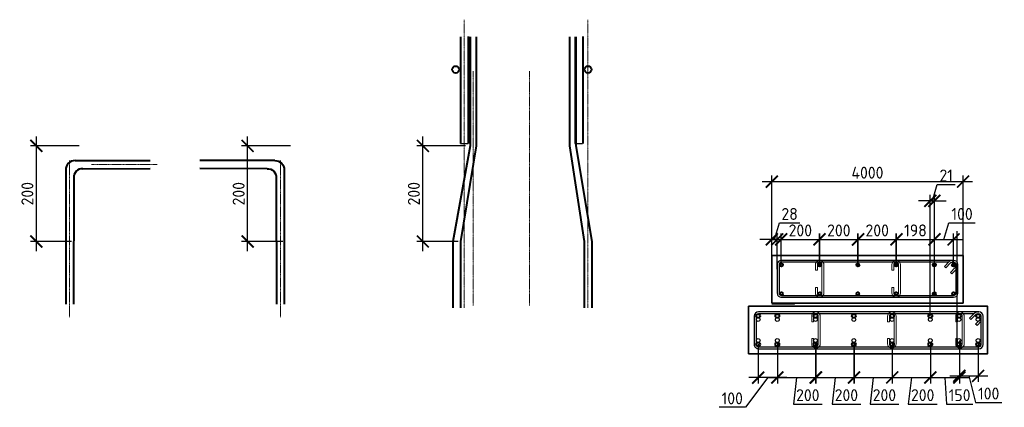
# Model space of a CAD drawing. Header units: millimetres. Extents: x 263826 to 1585445, y -423071 to 70137.
# Tile 11 of 256: x 347765 to 368364, y -233077 to -224967. Entities that reach past the tile are written whole.
import ezdxf

# ---------------------------------------------------------------- set-up
doc = ezdxf.new("R2010")
doc.units = ezdxf.units.MM
doc.linetypes.add('CENTER2', pattern=[28.575, 19.05, -3.175, 3.175, -3.175])
doc.linetypes.add('HIDDEN2', pattern=[4.7625, 3.175, -1.5875])
for name, color, linetype, lineweight in [('1 Стены', 3, 'Continuous', 30), ('Арм_шпильки', 143, 'Continuous', 18), ('Армирование', 3, 'Continuous', 40), ('РАЗМЕРЫ', 1, 'Continuous', 9)]:
    doc.layers.add(name, color=color, linetype=linetype, lineweight=lineweight)
doc.layers.add('Колонна_ бетон', color=7, linetype='Continuous', lineweight=50, true_color=0xb4b496)
doc.styles.add('GOST 2.304', font='CS_Gost2304.shx')
doc.styles.add('GOST-2.304_Type-B', font='GOST_Common.ttf')
doc.dimstyles.new('СПДС', dxfattribs={"dimscale": 100, "dimtxt": 2.5, "dimasz": 2.5, "dimexe": 1.25, "dimexo": 0, "dimtad": 1, "dimdec": 0, "dimtxsty": 'GOST-2.304_Type-B', "dimblk": 'ARCHTICK', "dimcen": 2.5, "dimdle": 2, "dimadec": 0, "dimazin": 2, "dimtfac": 0.75, "dimtdec": 0, "dimtmove": 1, "dimatfit": 3, "dimfxl": 1, "dimtolj": 1, "dimarcsym": 1})

# ---------------------------------------------------------------- blocks, each defined once
blk = doc.blocks.new('*U406')
at = {"color": 0, "linetype": 'ByBlock', "lineweight": -2}
for p, q in [((162.8, 944.4), (12.5, 944.4)), ((-10, 921.9), (-10, 12.5)), ((-10, 914.9), (-10, 921.9)), ((22, 873.5), (-3.4, 899)), ((0, 914.9), (0, 921.9)), ((0, 895.6), (0, 12.5)), ((3.7, 906), (29.1, 880.6)), ((162.8, 934.4), (12.5, 934.4)), ((53.8, 905.3), (28.3, 930.7)), ((38.8, 934.4), (60.9, 912.3)), ((60.9, 912.3), (53.8, 905.3)), ((175.3, 12.5), (175.3, 921.9)), ((185.3, 12.5), (185.3, 921.9)), ((29.1, 880.6), (22, 873.5)), ((12.5, 0), (162.8, 0)), ((12.5, -10), (162.8, -10))]:
    blk.add_line(p, q, dxfattribs=at)
for centre, radius, start, end in [((12.5, 921.9), 22.5, 90, 180), ((162.8, 921.9), 22.5, 0, 90), ((12.5, 914.9), 22.5, 180, 225), ((12.5, 921.9), 12.5, 90, 180), ((12.5, 914.9), 12.5, 180, 225), ((19.5, 921.9), 12.5, 45, 90), ((162.8, 921.9), 12.5, 0, 90), ((12.5, 12.5), 22.5, 180, 270), ((12.5, 12.5), 12.5, 180, 270), ((162.8, 12.5), 12.5, 270, 0), ((162.8, 12.5), 22.5, 270, 0)]:
    blk.add_arc(centre, radius, start, end, dxfattribs=at)
at = {"style": 'GOST 2.304', "oblique": 15, "flags": 9}
for tag, p in [('ДИАМЕТР', (-52.8, -63)), ('КЛАСС', (-53, -68.7)), ('ДЛИНА', (-52.5, -73.8)), ('ПОЗИЦИЯ', (-52.3, -58)), ('МАССА', (-52.3, -78.3))]:
    blk.add_attdef(tag, p, '', height=2.5, dxfattribs=at)
blk = doc.blocks.new('*U407')
for p, q in [((-8, 0), (-7.4, 4.7)), ((-7.4, 4.7), (-5.6, 9)), ((-5.6, 9), (-2.7, 12.7)), ((-2.7, 12.7), (1, 15.6)), ((1, 15.6), (5.3, 17.4)), ((5.3, 17.4), (10, 18)), ((34, 18), (10, 18)), ((10, 10), (34, 10)), ((34, 10), (34, 18)), ((108.4, 18), (132.4, 18)), ((108.4, 10), (108.4, 18)), ((132.4, 10), (108.4, 10)), ((137, 17.4), (132.4, 18)), ((141.4, 15.6), (137, 17.4)), ((145.1, 12.7), (141.4, 15.6)), ((148, 9), (145.1, 12.7)), ((149.8, 4.7), (148, 9)), ((150.4, 0), (149.8, 4.7)), ((149.8, -4.7), (150.4, 0)), ((-7.4, -4.7), (-8, 0)), ((-5.6, -9), (-7.4, -4.7)), ((-2.7, -12.7), (-5.6, -9)), ((1, -15.6), (-2.7, -12.7)), ((5.3, -17.4), (1, -15.6)), ((10, -18), (5.3, -17.4)), ((10, -18), (132.4, -18)), ((132.4, -18), (137, -17.4)), ((137, -17.4), (141.4, -15.6)), ((141.4, -15.6), (145.1, -12.7)), ((145.1, -12.7), (148, -9)), ((148, -9), (149.8, -4.7))]:
    blk.add_line(p, q)
at = {"color": 0, "linetype": 'ByBlock', "lineweight": -2}
for p, q in [((0, 0), (0.3, 2.6)), ((0.3, 2.6), (1.3, 5)), ((1.3, 5), (2.9, 7.1)), ((2.9, 7.1), (5, 8.7)), ((5, 8.7), (7.4, 9.7)), ((7.4, 9.7), (10, 10)), ((135, 9.7), (132.4, 10)), ((137.4, 8.7), (135, 9.7)), ((139.5, 7.1), (137.4, 8.7)), ((141.1, 5), (139.5, 7.1)), ((142.1, 2.6), (141.1, 5)), ((142.4, 0), (142.1, 2.6)), ((142.1, -2.6), (142.4, 0)), ((0.3, -2.6), (0, 0)), ((1.3, -5), (0.3, -2.6)), ((2.9, -7.1), (1.3, -5)), ((5, -8.7), (2.9, -7.1)), ((7.4, -9.7), (5, -8.7)), ((10, -10), (7.4, -9.7)), ((10, -10), (132.4, -10)), ((132.4, -10), (135, -9.7)), ((135, -9.7), (137.4, -8.7)), ((137.4, -8.7), (139.5, -7.1)), ((139.5, -7.1), (141.1, -5)), ((141.1, -5), (142.1, -2.6))]:
    blk.add_line(p, q, dxfattribs=at)
at = {"style": 'GOST 2.304', "oblique": 15, "flags": 9}
for tag, p in [('ДИАМЕТР', (117.8, -62.2)), ('ДЛИНА', (118.1, -72.5)), ('ПОЗИЦИЯ', (118, -56.6)), ('КЛАСС', (118, -67.8)), ('МАССА', (118.7, -78.2))]:
    blk.add_attdef(tag, p, '', height=2.5, dxfattribs=at)
blk = doc.blocks.new('*U2453')
at = {"color": 0, "linetype": 'ByBlock', "lineweight": -2}
for p, q in [((161.5, 1198.9), (12.5, 1198.9)), ((-10, 1176.4), (-10, 12.5)), ((-10, 1169.4), (-10, 1176.4)), ((22, 1128), (-3.4, 1153.5)), ((0, 1169.4), (0, 1176.4)), ((0, 1150.1), (0, 12.5)), ((3.7, 1160.6), (29.1, 1135.1)), ((161.5, 1188.9), (12.5, 1188.9)), ((53.8, 1159.8), (28.3, 1185.2)), ((38.8, 1188.9), (60.9, 1166.9)), ((60.9, 1166.9), (53.8, 1159.8)), ((174, 12.5), (174, 1176.4)), ((184, 12.5), (184, 1176.4)), ((29.1, 1135.1), (22, 1128)), ((12.5, 0), (161.5, 0)), ((12.5, -10), (161.5, -10))]:
    blk.add_line(p, q, dxfattribs=at)
for centre, radius, start, end in [((12.5, 1176.4), 22.5, 90, 180), ((161.5, 1176.4), 22.5, 0, 90), ((12.5, 1169.4), 22.5, 180, 225), ((12.5, 1176.4), 12.5, 90, 180), ((12.5, 1169.4), 12.5, 180, 225), ((19.5, 1176.4), 12.5, 45, 90), ((161.5, 1176.4), 12.5, 0, 90), ((12.5, 12.5), 22.5, 180, 270), ((12.5, 12.5), 12.5, 180, 270), ((161.5, 12.5), 12.5, 270, 0), ((161.5, 12.5), 22.5, 270, 0)]:
    blk.add_arc(centre, radius, start, end, dxfattribs=at)
at = {"style": 'GOST 2.304', "oblique": 15, "flags": 9}
for tag, p in [('ДИАМЕТР', (-52.8, -63)), ('КЛАСС', (-53, -68.7)), ('ДЛИНА', (-52.5, -73.8)), ('ПОЗИЦИЯ', (-52.3, -58)), ('МАССА', (-52.3, -78.3))]:
    blk.add_attdef(tag, p, '', height=2.5, dxfattribs=at)
blk = doc.blocks.new('*U2452')
for p, q in [((-8, 0), (-7.4, 4.7)), ((-7.4, 4.7), (-5.6, 9)), ((-5.6, 9), (-2.7, 12.7)), ((-2.7, 12.7), (1, 15.6)), ((1, 15.6), (5.3, 17.4)), ((5.3, 17.4), (10, 18)), ((34, 18), (10, 18)), ((10, 10), (34, 10)), ((34, 10), (34, 18)), ((105.3, 18), (129.3, 18)), ((105.3, 10), (105.3, 18)), ((129.3, 10), (105.3, 10)), ((134, 17.4), (129.3, 18)), ((138.3, 15.6), (134, 17.4)), ((142.1, 12.7), (138.3, 15.6)), ((144.9, 9), (142.1, 12.7)), ((146.7, 4.7), (144.9, 9)), ((147.3, 0), (146.7, 4.7)), ((146.7, -4.7), (147.3, 0)), ((-7.4, -4.7), (-8, 0)), ((-5.6, -9), (-7.4, -4.7)), ((-2.7, -12.7), (-5.6, -9)), ((1, -15.6), (-2.7, -12.7)), ((5.3, -17.4), (1, -15.6)), ((10, -18), (5.3, -17.4)), ((10, -18), (129.3, -18)), ((129.3, -18), (134, -17.4)), ((134, -17.4), (138.3, -15.6)), ((138.3, -15.6), (142.1, -12.7)), ((142.1, -12.7), (144.9, -9)), ((144.9, -9), (146.7, -4.7))]:
    blk.add_line(p, q)
at = {"color": 0, "linetype": 'ByBlock', "lineweight": -2}
for p, q in [((0, 0), (0.3, 2.6)), ((0.3, 2.6), (1.3, 5)), ((1.3, 5), (2.9, 7.1)), ((2.9, 7.1), (5, 8.7)), ((5, 8.7), (7.4, 9.7)), ((7.4, 9.7), (10, 10)), ((131.9, 9.7), (129.3, 10)), ((134.3, 8.7), (131.9, 9.7)), ((136.4, 7.1), (134.3, 8.7)), ((138, 5), (136.4, 7.1)), ((139, 2.6), (138, 5)), ((139.3, 0), (139, 2.6)), ((139, -2.6), (139.3, 0)), ((0.3, -2.6), (0, 0)), ((1.3, -5), (0.3, -2.6)), ((2.9, -7.1), (1.3, -5)), ((5, -8.7), (2.9, -7.1)), ((7.4, -9.7), (5, -8.7)), ((10, -10), (7.4, -9.7)), ((10, -10), (129.3, -10)), ((129.3, -10), (131.9, -9.7)), ((131.9, -9.7), (134.3, -8.7)), ((134.3, -8.7), (136.4, -7.1)), ((136.4, -7.1), (138, -5)), ((138, -5), (139, -2.6))]:
    blk.add_line(p, q, dxfattribs=at)
at = {"style": 'GOST 2.304', "oblique": 15, "flags": 9}
for tag, p in [('ДИАМЕТР', (117.8, -62.2)), ('ДЛИНА', (118.1, -72.5)), ('ПОЗИЦИЯ', (118, -56.6)), ('КЛАСС', (118, -67.8)), ('МАССА', (118.7, -78.2))]:
    blk.add_attdef(tag, p, '', height=2.5, dxfattribs=at)
blk = doc.blocks.new('*U2450')
for p, q in [((-8, 0), (-7.4, 4.7)), ((-7.4, 4.7), (-5.6, 9)), ((-5.6, 9), (-2.7, 12.7)), ((-2.7, 12.7), (1, 15.6)), ((1, 15.6), (5.3, 17.4)), ((5.3, 17.4), (10, 18)), ((34, 18), (10, 18)), ((10, 10), (34, 10)), ((34, 10), (34, 18)), ((105.3, 18), (129.3, 18)), ((105.3, 10), (105.3, 18)), ((129.3, 10), (105.3, 10)), ((134, 17.4), (129.3, 18)), ((138.3, 15.6), (134, 17.4)), ((142.1, 12.7), (138.3, 15.6)), ((144.9, 9), (142.1, 12.7)), ((146.7, 4.7), (144.9, 9)), ((147.3, 0), (146.7, 4.7)), ((146.7, -4.7), (147.3, 0)), ((-7.4, -4.7), (-8, 0)), ((-5.6, -9), (-7.4, -4.7)), ((-2.7, -12.7), (-5.6, -9)), ((1, -15.6), (-2.7, -12.7)), ((5.3, -17.4), (1, -15.6)), ((10, -18), (5.3, -17.4)), ((10, -18), (129.3, -18)), ((129.3, -18), (134, -17.4)), ((134, -17.4), (138.3, -15.6)), ((138.3, -15.6), (142.1, -12.7)), ((142.1, -12.7), (144.9, -9)), ((144.9, -9), (146.7, -4.7))]:
    blk.add_line(p, q)
at = {"color": 0, "linetype": 'ByBlock', "lineweight": -2}
for p, q in [((0, 0), (0.3, 2.6)), ((0.3, 2.6), (1.3, 5)), ((1.3, 5), (2.9, 7.1)), ((2.9, 7.1), (5, 8.7)), ((5, 8.7), (7.4, 9.7)), ((7.4, 9.7), (10, 10)), ((131.9, 9.7), (129.3, 10)), ((134.3, 8.7), (131.9, 9.7)), ((136.4, 7.1), (134.3, 8.7)), ((138, 5), (136.4, 7.1)), ((139, 2.6), (138, 5)), ((139.3, 0), (139, 2.6)), ((139, -2.6), (139.3, 0)), ((0.3, -2.6), (0, 0)), ((1.3, -5), (0.3, -2.6)), ((2.9, -7.1), (1.3, -5)), ((5, -8.7), (2.9, -7.1)), ((7.4, -9.7), (5, -8.7)), ((10, -10), (7.4, -9.7)), ((10, -10), (129.3, -10)), ((129.3, -10), (131.9, -9.7)), ((131.9, -9.7), (134.3, -8.7)), ((134.3, -8.7), (136.4, -7.1)), ((136.4, -7.1), (138, -5)), ((138, -5), (139, -2.6))]:
    blk.add_line(p, q, dxfattribs=at)
at = {"style": 'GOST 2.304', "oblique": 15, "flags": 9}
for tag, p in [('ДИАМЕТР', (117.8, -62.2)), ('ДЛИНА', (118.1, -72.5)), ('ПОЗИЦИЯ', (118, -56.6)), ('КЛАСС', (118, -67.8)), ('МАССА', (118.7, -78.2))]:
    blk.add_attdef(tag, p, '', height=2.5, dxfattribs=at)
blk = doc.blocks.new('*U2451')
for p, q in [((-8, 0), (-7.4, 4.7)), ((-7.4, 4.7), (-5.6, 9)), ((-5.6, 9), (-2.7, 12.7)), ((-2.7, 12.7), (1, 15.6)), ((1, 15.6), (5.3, 17.4)), ((5.3, 17.4), (10, 18)), ((34, 18), (10, 18)), ((10, 10), (34, 10)), ((34, 10), (34, 18)), ((105.3, 18), (129.3, 18)), ((105.3, 10), (105.3, 18)), ((129.3, 10), (105.3, 10)), ((134, 17.4), (129.3, 18)), ((138.3, 15.6), (134, 17.4)), ((142.1, 12.7), (138.3, 15.6)), ((144.9, 9), (142.1, 12.7)), ((146.7, 4.7), (144.9, 9)), ((147.3, 0), (146.7, 4.7)), ((146.7, -4.7), (147.3, 0)), ((-7.4, -4.7), (-8, 0)), ((-5.6, -9), (-7.4, -4.7)), ((-2.7, -12.7), (-5.6, -9)), ((1, -15.6), (-2.7, -12.7)), ((5.3, -17.4), (1, -15.6)), ((10, -18), (5.3, -17.4)), ((10, -18), (129.3, -18)), ((129.3, -18), (134, -17.4)), ((134, -17.4), (138.3, -15.6)), ((138.3, -15.6), (142.1, -12.7)), ((142.1, -12.7), (144.9, -9)), ((144.9, -9), (146.7, -4.7))]:
    blk.add_line(p, q)
at = {"color": 0, "linetype": 'ByBlock', "lineweight": -2}
for p, q in [((0, 0), (0.3, 2.6)), ((0.3, 2.6), (1.3, 5)), ((1.3, 5), (2.9, 7.1)), ((2.9, 7.1), (5, 8.7)), ((5, 8.7), (7.4, 9.7)), ((7.4, 9.7), (10, 10)), ((131.9, 9.7), (129.3, 10)), ((134.3, 8.7), (131.9, 9.7)), ((136.4, 7.1), (134.3, 8.7)), ((138, 5), (136.4, 7.1)), ((139, 2.6), (138, 5)), ((139.3, 0), (139, 2.6)), ((139, -2.6), (139.3, 0)), ((0.3, -2.6), (0, 0)), ((1.3, -5), (0.3, -2.6)), ((2.9, -7.1), (1.3, -5)), ((5, -8.7), (2.9, -7.1)), ((7.4, -9.7), (5, -8.7)), ((10, -10), (7.4, -9.7)), ((10, -10), (129.3, -10)), ((129.3, -10), (131.9, -9.7)), ((131.9, -9.7), (134.3, -8.7)), ((134.3, -8.7), (136.4, -7.1)), ((136.4, -7.1), (138, -5)), ((138, -5), (139, -2.6))]:
    blk.add_line(p, q, dxfattribs=at)
at = {"style": 'GOST 2.304', "oblique": 15, "flags": 9}
for tag, p in [('ДИАМЕТР', (117.8, -62.2)), ('ДЛИНА', (118.1, -72.5)), ('ПОЗИЦИЯ', (118, -56.6)), ('КЛАСС', (118, -67.8)), ('МАССА', (118.7, -78.2))]:
    blk.add_attdef(tag, p, '', height=2.5, dxfattribs=at)
blk = doc.blocks.new('_ArchTick')
at = {"color": 0, "linetype": 'ByBlock', "const_width": 0.15}
blk.add_lwpolyline([(-0.5, -0.5), (0.5, 0.5)], dxfattribs=at)
blk = doc.blocks.new('*D3420')
at = {"color": 0, "lineweight": -2, "transparency": 16777216}
for p, q in [((363697, -230104), (363697, -229438)), ((364497, -230104), (364497, -229438)), ((363497, -229563), (364697, -229563))]:
    blk.add_line(p, q, dxfattribs=at)
at = {"layer": 'DEFPOINTS', "color": 0, "lineweight": 0, "transparency": 16777216}
for p in [(364497, -229563), (363697, -230104), (364497, -230104)]:
    blk.add_point(p, dxfattribs=at)
at = {"color": 0, "lineweight": -2, "transparency": 16777216, "xscale": 250, "yscale": 250, "zscale": 250, "rotation": 180}
blk.add_blockref('_ArchTick', (363697, -229563), dxfattribs=at)
at = {"color": 0, "lineweight": -2, "transparency": 16777216, "xscale": 250, "yscale": 250, "zscale": 250}
blk.add_blockref('_ArchTick', (364497, -229563), dxfattribs=at)
at = {"color": 0, "transparency": 16777216, "insert": (364097, -229376), "char_height": 250, "attachment_point": 5, "style": 'GOST-2.304_Type-B'}
blk.add_mtext('\\A1;200', dxfattribs=at)
blk = doc.blocks.new('*D3421')
at = {"color": 0, "lineweight": -2, "transparency": 16777216}
for p, q in [((363501, -229901), (363501, -228230)), ((367501, -229901), (367501, -228230)), ((363301, -228355), (367701, -228355))]:
    blk.add_line(p, q, dxfattribs=at)
at = {"layer": 'DEFPOINTS', "color": 0, "transparency": 16777216}
for p in [(367501, -228355), (363501, -229901), (367501, -229901)]:
    blk.add_point(p, dxfattribs=at)
at = {"color": 0, "lineweight": -2, "transparency": 16777216, "xscale": 250, "yscale": 250, "zscale": 250, "rotation": 180}
blk.add_blockref('_ArchTick', (363501, -228355), dxfattribs=at)
at = {"color": 0, "lineweight": -2, "transparency": 16777216, "xscale": 250, "yscale": 250, "zscale": 250}
blk.add_blockref('_ArchTick', (367501, -228355), dxfattribs=at)
at = {"color": 0, "transparency": 16777216, "insert": (365501, -228168), "char_height": 250, "attachment_point": 5, "style": 'GOST-2.304_Type-B'}
blk.add_mtext('\\A1;4000', dxfattribs=at)
blk = doc.blocks.new('*D3436')
at = {"color": 0, "lineweight": -2, "transparency": 16777216}
for p, q in [((366859, -228758), (366962, -228415)), ((366962, -228415), (367337, -228415)), ((366816, -229901), (366816, -228633)), ((366901, -229901), (366901, -228633)), ((366816, -228758), (366566, -228758)), ((366816, -228758), (366901, -228758)), ((366816, -228758), (366901, -228758)), ((366901, -228758), (367151, -228758))]:
    blk.add_line(p, q, dxfattribs=at)
at = {"layer": 'DEFPOINTS', "color": 0, "lineweight": 0, "transparency": 16777216}
for p in [(366901, -228758), (366816, -229901), (366901, -229901)]:
    blk.add_point(p, dxfattribs=at)
at = {"color": 0, "lineweight": -2, "transparency": 16777216, "xscale": 250, "yscale": 250, "zscale": 250}
blk.add_blockref('_ArchTick', (366816, -228758), dxfattribs=at)
at = {"color": 0, "lineweight": -2, "transparency": 16777216, "xscale": 250, "yscale": 250, "zscale": 250, "rotation": 180}
blk.add_blockref('_ArchTick', (366901, -228758), dxfattribs=at)
at = {"color": 0, "transparency": 16777216, "insert": (367149, -228227), "char_height": 250, "attachment_point": 5, "style": 'GOST-2.304_Type-B'}
blk.add_mtext('\\A1;21', dxfattribs=at)
blk = doc.blocks.new('*D3438')
at = {"layer": 'DEFPOINTS', "color": 0, "lineweight": 0, "transparency": 16777216}
for p in [(356200, -227608), (357095, -227608, -3100), (356936, -229608, -3100)]:
    blk.add_point(p, dxfattribs=at)
at = {"layer": 'РАЗМЕРЫ', "color": 0, "lineweight": -2, "transparency": 16777216}
for p, q in [((357095, -227608), (356075, -227608)), ((356200, -229808), (356200, -227408)), ((356936, -229608), (356075, -229608))]:
    blk.add_line(p, q, dxfattribs=at)
at = {"layer": 'РАЗМЕРЫ', "color": 0, "lineweight": -2, "transparency": 16777216, "xscale": 250, "yscale": 250, "zscale": 250}
for p, rotation in [((356200, -227608), 90), ((356200, -229608), 270)]:
    blk.add_blockref('_ArchTick', p, dxfattribs=dict(at, rotation=rotation))
at = {"layer": 'РАЗМЕРЫ', "color": 0, "lineweight": 0, "transparency": 16777216, "insert": (356012, -228608), "char_height": 250, "attachment_point": 5, "rotation": 90, "style": 'GOST-2.304_Type-B'}
blk.add_mtext('\\A1;200', dxfattribs=at)
blk = doc.blocks.new('*D3439')
at = {"layer": 'DEFPOINTS', "color": 0, "lineweight": 0, "transparency": 16777216}
for p in [(352534, -227608), (353429, -227608, -3100), (353270, -229608, -3100)]:
    blk.add_point(p, dxfattribs=at)
at = {"layer": 'РАЗМЕРЫ', "color": 0, "lineweight": -2, "transparency": 16777216}
for p, q in [((353429, -227608), (352409, -227608)), ((352534, -229808), (352534, -227408)), ((353270, -229608), (352409, -229608))]:
    blk.add_line(p, q, dxfattribs=at)
at = {"layer": 'РАЗМЕРЫ', "color": 0, "lineweight": -2, "transparency": 16777216, "xscale": 250, "yscale": 250, "zscale": 250}
for p, rotation in [((352534, -227608), 90), ((352534, -229608), 270)]:
    blk.add_blockref('_ArchTick', p, dxfattribs=dict(at, rotation=rotation))
at = {"layer": 'РАЗМЕРЫ', "color": 0, "lineweight": 0, "transparency": 16777216, "insert": (352346, -228608), "char_height": 250, "attachment_point": 5, "rotation": 90, "style": 'GOST-2.304_Type-B'}
blk.add_mtext('\\A1;200', dxfattribs=at)
blk = doc.blocks.new('*D3442')
at = {"color": 0, "lineweight": -2, "transparency": 16777216}
for p, q in [((363616, -231714), (363616, -232578)), ((364416, -231714), (364416, -232578)), ((363416, -232453), (364616, -232453)), ((364016, -232453), (363953, -233010)), ((363953, -233010), (364553, -233010))]:
    blk.add_line(p, q, dxfattribs=at)
at = {"layer": 'DEFPOINTS', "color": 0, "lineweight": 0, "transparency": 16777216}
for p in [(363616, -231714), (364416, -231714), (364416, -232453)]:
    blk.add_point(p, dxfattribs=at)
at = {"color": 0, "lineweight": -2, "transparency": 16777216, "xscale": 250, "yscale": 250, "zscale": 250, "rotation": 180}
blk.add_blockref('_ArchTick', (363616, -232453), dxfattribs=at)
at = {"color": 0, "lineweight": -2, "transparency": 16777216, "xscale": 250, "yscale": 250, "zscale": 250}
blk.add_blockref('_ArchTick', (364416, -232453), dxfattribs=at)
at = {"color": 0, "transparency": 16777216, "insert": (364253, -232823), "char_height": 250, "attachment_point": 5, "style": 'GOST-2.304_Type-B'}
blk.add_mtext('\\A1;200', dxfattribs=at)
blk = doc.blocks.new('*D3443')
at = {"color": 0, "lineweight": -2, "transparency": 16777216}
for p, q in [((364423, -231714), (364423, -232578)), ((365223, -231714), (365223, -232578)), ((364223, -232453), (365423, -232453)), ((364823, -232453), (364760, -233010)), ((364760, -233010), (365360, -233010))]:
    blk.add_line(p, q, dxfattribs=at)
at = {"layer": 'DEFPOINTS', "color": 0, "lineweight": 0, "transparency": 16777216}
for p in [(364423, -231714), (365223, -231714), (365223, -232453)]:
    blk.add_point(p, dxfattribs=at)
at = {"color": 0, "lineweight": -2, "transparency": 16777216, "xscale": 250, "yscale": 250, "zscale": 250, "rotation": 180}
blk.add_blockref('_ArchTick', (364423, -232453), dxfattribs=at)
at = {"color": 0, "lineweight": -2, "transparency": 16777216, "xscale": 250, "yscale": 250, "zscale": 250}
blk.add_blockref('_ArchTick', (365223, -232453), dxfattribs=at)
at = {"color": 0, "transparency": 16777216, "insert": (365060, -232823), "char_height": 250, "attachment_point": 5, "style": 'GOST-2.304_Type-B'}
blk.add_mtext('\\A1;200', dxfattribs=at)
blk = doc.blocks.new('*D3444')
at = {"color": 0, "lineweight": -2, "transparency": 16777216}
for p, q in [((365218, -231714), (365218, -232578)), ((366018, -231714), (366018, -232578)), ((365018, -232453), (366218, -232453)), ((365618, -232453), (365555, -233010)), ((365555, -233010), (366155, -233010))]:
    blk.add_line(p, q, dxfattribs=at)
at = {"layer": 'DEFPOINTS', "color": 0, "lineweight": 0, "transparency": 16777216}
for p in [(365218, -231714), (366018, -231714), (366018, -232453)]:
    blk.add_point(p, dxfattribs=at)
at = {"color": 0, "lineweight": -2, "transparency": 16777216, "xscale": 250, "yscale": 250, "zscale": 250, "rotation": 180}
blk.add_blockref('_ArchTick', (365218, -232453), dxfattribs=at)
at = {"color": 0, "lineweight": -2, "transparency": 16777216, "xscale": 250, "yscale": 250, "zscale": 250}
blk.add_blockref('_ArchTick', (366018, -232453), dxfattribs=at)
at = {"color": 0, "transparency": 16777216, "insert": (365855, -232823), "char_height": 250, "attachment_point": 5, "style": 'GOST-2.304_Type-B'}
blk.add_mtext('\\A1;200', dxfattribs=at)
blk = doc.blocks.new('*D3445')
at = {"color": 0, "lineweight": -2, "transparency": 16777216}
for p, q in [((366019, -231714), (366019, -232578)), ((366819, -231714), (366819, -232578)), ((365819, -232453), (367019, -232453)), ((366419, -232453), (366356, -233010)), ((366356, -233010), (366956, -233010))]:
    blk.add_line(p, q, dxfattribs=at)
at = {"layer": 'DEFPOINTS', "color": 0, "lineweight": 0, "transparency": 16777216}
for p in [(366019, -231714), (366819, -231714), (366819, -232453)]:
    blk.add_point(p, dxfattribs=at)
at = {"color": 0, "lineweight": -2, "transparency": 16777216, "xscale": 250, "yscale": 250, "zscale": 250, "rotation": 180}
blk.add_blockref('_ArchTick', (366019, -232453), dxfattribs=at)
at = {"color": 0, "lineweight": -2, "transparency": 16777216, "xscale": 250, "yscale": 250, "zscale": 250}
blk.add_blockref('_ArchTick', (366819, -232453), dxfattribs=at)
at = {"color": 0, "transparency": 16777216, "insert": (366656, -232823), "char_height": 250, "attachment_point": 5, "style": 'GOST-2.304_Type-B'}
blk.add_mtext('\\A1;200', dxfattribs=at)
blk = doc.blocks.new('*D3446')
at = {"color": 0, "lineweight": -2, "transparency": 16777216}
for p, q in [((366817, -231714), (366817, -232578)), ((367424, -231720), (367424, -232578)), ((366617, -232453), (367624, -232453)), ((367120, -232453), (367154, -233010)), ((367154, -233010), (367704, -233010))]:
    blk.add_line(p, q, dxfattribs=at)
at = {"layer": 'DEFPOINTS', "color": 0, "lineweight": 0, "transparency": 16777216}
for p in [(366817, -231714), (367424, -231720, 2880), (367424, -232453)]:
    blk.add_point(p, dxfattribs=at)
at = {"color": 0, "lineweight": -2, "transparency": 16777216, "xscale": 250, "yscale": 250, "zscale": 250, "rotation": 180}
blk.add_blockref('_ArchTick', (366817, -232453), dxfattribs=at)
at = {"color": 0, "lineweight": -2, "transparency": 16777216, "xscale": 250, "yscale": 250, "zscale": 250}
blk.add_blockref('_ArchTick', (367424, -232453), dxfattribs=at)
at = {"color": 0, "transparency": 16777216, "insert": (367429, -232823), "char_height": 250, "attachment_point": 5, "style": 'GOST-2.304_Type-B'}
blk.add_mtext('\\A1;150', dxfattribs=at)
blk = doc.blocks.new('*D3447')
at = {"color": 0, "lineweight": -2, "transparency": 16777216}
for p, q in [((367424, -231681), (367424, -232544)), ((367816, -231719), (367816, -232544)), ((367224, -232419), (368016, -232419)), ((367620, -232419), (367762, -232977)), ((367762, -232977), (368312, -232977))]:
    blk.add_line(p, q, dxfattribs=at)
at = {"layer": 'DEFPOINTS', "color": 0, "lineweight": 0, "transparency": 16777216}
for p in [(367424, -231681), (367816, -231719), (367816, -232419)]:
    blk.add_point(p, dxfattribs=at)
at = {"color": 0, "lineweight": -2, "transparency": 16777216, "xscale": 250, "yscale": 250, "zscale": 250, "rotation": 180}
blk.add_blockref('_ArchTick', (367424, -232419), dxfattribs=at)
at = {"color": 0, "lineweight": -2, "transparency": 16777216, "xscale": 250, "yscale": 250, "zscale": 250}
blk.add_blockref('_ArchTick', (367816, -232419), dxfattribs=at)
at = {"color": 0, "transparency": 16777216, "insert": (368037, -232789), "char_height": 250, "attachment_point": 5, "style": 'GOST-2.304_Type-B'}
blk.add_mtext('\\A1;100', dxfattribs=at)
blk = doc.blocks.new('*D3452')
at = {"color": 0, "lineweight": -2, "transparency": 16777216}
for p, q in [((364502, -230104), (364502, -229438)), ((365302, -230104), (365302, -229438)), ((364302, -229563), (365502, -229563))]:
    blk.add_line(p, q, dxfattribs=at)
at = {"layer": 'DEFPOINTS', "color": 0, "lineweight": 0, "transparency": 16777216}
for p in [(365302, -229563), (364502, -230104), (365302, -230104)]:
    blk.add_point(p, dxfattribs=at)
at = {"color": 0, "lineweight": -2, "transparency": 16777216, "xscale": 250, "yscale": 250, "zscale": 250, "rotation": 180}
blk.add_blockref('_ArchTick', (364502, -229563), dxfattribs=at)
at = {"color": 0, "lineweight": -2, "transparency": 16777216, "xscale": 250, "yscale": 250, "zscale": 250}
blk.add_blockref('_ArchTick', (365302, -229563), dxfattribs=at)
at = {"color": 0, "transparency": 16777216, "insert": (364902, -229376), "char_height": 250, "attachment_point": 5, "style": 'GOST-2.304_Type-B'}
blk.add_mtext('\\A1;200', dxfattribs=at)
blk = doc.blocks.new('*D3453')
at = {"color": 0, "lineweight": -2, "transparency": 16777216}
for p, q in [((365305, -230104), (365305, -229438)), ((366105, -230104), (366105, -229438)), ((365105, -229563), (366305, -229563))]:
    blk.add_line(p, q, dxfattribs=at)
at = {"layer": 'DEFPOINTS', "color": 0, "lineweight": 0, "transparency": 16777216}
for p in [(366105, -229563), (365305, -230104), (366105, -230104)]:
    blk.add_point(p, dxfattribs=at)
at = {"color": 0, "lineweight": -2, "transparency": 16777216, "xscale": 250, "yscale": 250, "zscale": 250, "rotation": 180}
blk.add_blockref('_ArchTick', (365305, -229563), dxfattribs=at)
at = {"color": 0, "lineweight": -2, "transparency": 16777216, "xscale": 250, "yscale": 250, "zscale": 250}
blk.add_blockref('_ArchTick', (366105, -229563), dxfattribs=at)
at = {"color": 0, "transparency": 16777216, "insert": (365705, -229376), "char_height": 250, "attachment_point": 5, "style": 'GOST-2.304_Type-B'}
blk.add_mtext('\\A1;200', dxfattribs=at)
blk = doc.blocks.new('*D3454')
at = {"color": 0, "lineweight": -2, "transparency": 16777216}
for p, q in [((366109, -230104), (366109, -229438)), ((366902, -230104), (366902, -229438)), ((365909, -229563), (367102, -229563))]:
    blk.add_line(p, q, dxfattribs=at)
at = {"layer": 'DEFPOINTS', "color": 0, "lineweight": 0, "transparency": 16777216}
for p in [(366902, -229563), (366109, -230104), (366902, -230104)]:
    blk.add_point(p, dxfattribs=at)
at = {"color": 0, "lineweight": -2, "transparency": 16777216, "xscale": 250, "yscale": 250, "zscale": 250, "rotation": 180}
blk.add_blockref('_ArchTick', (366109, -229563), dxfattribs=at)
at = {"color": 0, "lineweight": -2, "transparency": 16777216, "xscale": 250, "yscale": 250, "zscale": 250}
blk.add_blockref('_ArchTick', (366902, -229563), dxfattribs=at)
at = {"color": 0, "transparency": 16777216, "insert": (366505, -229376), "char_height": 250, "attachment_point": 5, "style": 'GOST-2.304_Type-B'}
blk.add_mtext('\\A1;198', dxfattribs=at)
blk = doc.blocks.new('*D3455')
at = {"color": 0, "lineweight": -2, "transparency": 16777216}
for p, q in [((367102, -229563), (367205, -229219)), ((367205, -229219), (367755, -229219)), ((366902, -230104), (366902, -229438)), ((367303, -230104), (367303, -229438)), ((366702, -229563), (367503, -229563))]:
    blk.add_line(p, q, dxfattribs=at)
at = {"layer": 'DEFPOINTS', "color": 0, "lineweight": 0, "transparency": 16777216}
for p in [(367303, -229563), (366902, -230104), (367303, -230104)]:
    blk.add_point(p, dxfattribs=at)
at = {"color": 0, "lineweight": -2, "transparency": 16777216, "xscale": 250, "yscale": 250, "zscale": 250, "rotation": 180}
blk.add_blockref('_ArchTick', (366902, -229563), dxfattribs=at)
at = {"color": 0, "lineweight": -2, "transparency": 16777216, "xscale": 250, "yscale": 250, "zscale": 250}
blk.add_blockref('_ArchTick', (367303, -229563), dxfattribs=at)
at = {"color": 0, "transparency": 16777216, "insert": (367480, -229032), "char_height": 250, "attachment_point": 5, "style": 'GOST-2.304_Type-B'}
blk.add_mtext('\\A1;100', dxfattribs=at)
blk = doc.blocks.new('*D3456')
at = {"color": 0, "lineweight": -2, "transparency": 16777216}
for p, q in [((363216, -231759), (363216, -232582)), ((363616, -231757), (363616, -232582)), ((363416, -232457), (362947, -233077)), ((363816, -232457), (363016, -232457)), ((362947, -233077), (362397, -233077))]:
    blk.add_line(p, q, dxfattribs=at)
at = {"layer": 'DEFPOINTS', "color": 0, "lineweight": 0, "transparency": 16777216}
for p in [(363216, -231759), (363616, -231757), (363216, -232457)]:
    blk.add_point(p, dxfattribs=at)
at = {"color": 0, "lineweight": -2, "transparency": 16777216, "xscale": 250, "yscale": 250, "zscale": 250, "rotation": 180}
blk.add_blockref('_ArchTick', (363216, -232457), dxfattribs=at)
at = {"color": 0, "lineweight": -2, "transparency": 16777216, "xscale": 250, "yscale": 250, "zscale": 250}
blk.add_blockref('_ArchTick', (363616, -232457), dxfattribs=at)
at = {"color": 0, "transparency": 16777216, "insert": (362672, -232890), "char_height": 250, "attachment_point": 5, "style": 'GOST-2.304_Type-B'}
blk.add_mtext('\\A1;100', dxfattribs=at)
blk = doc.blocks.new('*D3457')
at = {"color": 0, "lineweight": -2, "transparency": 16777216}
for p, q in [((363558, -229563), (363661, -229219)), ((363661, -229219), (364086, -229219)), ((363501, -230189), (363501, -229438)), ((363614, -230189), (363614, -229438)), ((363501, -229563), (363251, -229563)), ((363614, -229563), (363501, -229563)), ((363614, -229563), (363501, -229563)), ((363614, -229563), (363864, -229563))]:
    blk.add_line(p, q, dxfattribs=at)
at = {"layer": 'DEFPOINTS', "color": 0, "lineweight": 0, "transparency": 16777216}
for p in [(363501, -229563), (363501, -230189), (363614, -230189, -2880)]:
    blk.add_point(p, dxfattribs=at)
at = {"color": 0, "lineweight": -2, "transparency": 16777216, "xscale": 250, "yscale": 250, "zscale": 250}
blk.add_blockref('_ArchTick', (363501, -229563), dxfattribs=at)
at = {"color": 0, "lineweight": -2, "transparency": 16777216, "xscale": 250, "yscale": 250, "zscale": 250, "rotation": 180}
blk.add_blockref('_ArchTick', (363614, -229563), dxfattribs=at)
at = {"color": 0, "transparency": 16777216, "insert": (363873, -229032), "char_height": 250, "attachment_point": 5, "style": 'GOST-2.304_Type-B'}
blk.add_mtext('\\A1;28', dxfattribs=at)
blk = doc.blocks.new('*D3459')
at = {"layer": 'DEFPOINTS', "color": 0, "lineweight": 0, "transparency": 16777216}
for p in [(348114, -227608), (349009, -227608, -3100), (348850, -229608, -3100)]:
    blk.add_point(p, dxfattribs=at)
at = {"layer": 'РАЗМЕРЫ', "color": 0, "lineweight": -2, "transparency": 16777216}
for p, q in [((349009, -227608), (347989, -227608)), ((348114, -229808), (348114, -227408)), ((348850, -229608), (347989, -229608))]:
    blk.add_line(p, q, dxfattribs=at)
at = {"layer": 'РАЗМЕРЫ', "color": 0, "lineweight": -2, "transparency": 16777216, "xscale": 250, "yscale": 250, "zscale": 250}
for p, rotation in [((348114, -227608), 90), ((348114, -229608), 270)]:
    blk.add_blockref('_ArchTick', p, dxfattribs=dict(at, rotation=rotation))
at = {"layer": 'РАЗМЕРЫ', "color": 0, "lineweight": 0, "transparency": 16777216, "insert": (347926, -228608), "char_height": 250, "attachment_point": 5, "rotation": 90, "style": 'GOST-2.304_Type-B'}
blk.add_mtext('\\A1;200', dxfattribs=at)

msp = doc.modelspace()

# ---------------------------------------------------------------- linework, layer by layer
at = {"color": 0, "linetype": 'CENTER2', "lineweight": 18}
for p, q in [((357063.80232, -224967.10157), (357063.80232, -230996.16941)), ((359650.40481, -224967.10157), (359650.40481, -230996.16941)), ((357250.94114, -226044.2688), (357250.94114, -230950.16076)), ((358429.29033, -226044.2688), (358429.29033, -230950.16076)), ((348804.19054, -227916.6448, 3100), (348804.19054, -231196.34696, 3100)), ((349270.24925, -227998.30358, 3100), (350641.75728, -227998.30358, 3100)), ((353224.27219, -227916.6448, 3100), (353224.27219, -231196.34696, 3100))]:
    msp.add_line(p, q, dxfattribs=at)
at = {"color": 0, "lineweight": 40}
for p, q in [((356986.81449, -225326.57015, 3100), (356986.81449, -227558.0151, 3100)), ((357146.81449, -225316.71282, 3100), (357146.81449, -227558.0151, 3100)), ((359384.81298, -225326.57015, 3100), (359384.81298, -227558.0151, 3100)), ((359544.81298, -225316.71282, 3100), (359544.81298, -227558.0151, 3100))]:
    msp.add_line(p, q, dxfattribs=at)
at = {"color": 0, "lineweight": 30}
for p, q in [((356986.81449, -227558.0151, 3100), (357146.81449, -227558.0151, 3100)), ((359377.36335, -227558.0151, 3100), (359537.36335, -227558.0151, 3100))]:
    msp.add_line(p, q, dxfattribs=at)
at = {"color": 1}
for p, q in [((366815.88289, -231166.02796), (366815.88289, -229387.39705)), ((366901.20987, -230701.44466), (366901.20987, -229387.68361)), ((367377.97545, -231766.38878), (367377.97545, -229394.41037))]:
    msp.add_line(p, q, dxfattribs=at)
at = {"color": 0, "lineweight": 40}
for points in [[(357189.67223, -225328.51109), (357189.67223, -227608.0151), (356830.09737, -229608.0151), (356830.09737, -230996.16941)], [(357318.13993, -225328.51109), (357318.13993, -227608.0151), (356990.09737, -229608.0151), (356990.09737, -230996.16941)], [(359268.39073, -225328.51109), (359268.39073, -227608.0151), (359571.43329, -229608.0151), (359571.43329, -230996.16941)], [(359396.85843, -225328.51109), (359396.85843, -227608.0151), (359731.43329, -229608.0151), (359731.43329, -230996.16941)], [(348922.66885, -227915.75586), (350492.89426, -227915.75586)], [(353105.79389, -227915.75586), (351535.56848, -227915.75586)], [(349085.77586, -228084.93068), (350492.89426, -228078.83066)], [(352942.68688, -228084.93068), (351535.56848, -228078.83066)]]:
    msp.add_lwpolyline(points, dxfattribs=at)
for points in [[(348922.63627, -227916.60492, 0.4476921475), (348730.69131, -228110.68659), (348732.02079, -230917.49807)], [(353105.82646, -227916.60492, -0.4476921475), (353297.77143, -228110.68659), (353296.44195, -230917.49807)], [(349086.52809, -228085.54665, 0.4476921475), (348894.58313, -228279.62832), (348892.49005, -230917.49807)], [(352941.93465, -228085.54665, -0.4476921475), (353133.87961, -228279.62832), (353135.97269, -230917.49807)]]:
    msp.add_lwpolyline(points, format="xyb", dxfattribs=at)
for centre in [(356886.35749, -226009.78695), (359653.18757, -226009.78695)]:
    msp.add_circle(centre, 72.93998, dxfattribs=at)
at = {"layer": '1 Стены', "color": 252, "lineweight": 0, "true_color": 0x939598}
for p, q in [((363015.88289, -230959.41324), (368015.85848, -230959.41324)), ((363015.88289, -231959.41324), (363015.88289, -231159.41324)), ((368015.85848, -231159.41324), (368015.85848, -231959.41324)), ((368015.29182, -231959.41145, 2879.99999), (363015.26741, -231959.41145, 2879.99999)), ((368015.85848, -231959.41324), (363015.88289, -231959.41324))]:
    msp.add_line(p, q, dxfattribs=at)
at = {"layer": '1 Стены', "color": 252, "linetype": 'HIDDEN2', "lineweight": 0, "true_color": 0x939598}
msp.add_line((363982.56089, -230915.92699), (363502.56089, -230915.92699), dxfattribs=at)
at = {"layer": 'Армирование', "color": 3}
for centre, radius in [((363701.20987, -230099.60108), 32), ((364501.20987, -230099.60108), 32), ((365301.20987, -230099.60108), 32), ((366101.20987, -230099.60108), 32), ((366901.20987, -230099.60108), 32), ((367301.20987, -230099.60108), 32), ((363701.20987, -230701.44466), 32), ((364501.20987, -230701.44466), 32), ((365301.20987, -230701.44466), 32), ((366101.20987, -230701.44466), 32), ((366901.20987, -230701.44466), 32), ((367301.20987, -230701.44466), 32), ((363215.88289, -231166.02796), 40), ((363615.88289, -231166.02796), 40), ((364415.88289, -231166.02796), 40), ((365215.88289, -231166.02796), 40), ((366015.88289, -231166.02796), 40), ((366815.88289, -231166.02796), 40), ((367418.7468, -231166.02796), 40), ((367815.88289, -231166.02796), 40), ((363215.88289, -231759.41324), 40), ((363615.88289, -231759.41324), 40), ((364415.88289, -231759.41324), 40), ((365215.88289, -231759.41324), 40), ((366015.88289, -231759.41324), 40), ((366815.88289, -231759.41324), 40), ((367418.7468, -231759.41324), 40), ((367815.88289, -231759.41324), 40)]:
    msp.add_circle(centre, radius, dxfattribs=at)
at = {"layer": 'Колонна_ бетон', "color": 180, "linetype": 'Continuous', "lineweight": 35, "transparency": 33554687}
for p, q in [((363501.20987, -230900.52287), (363501.20987, -229900.52287)), ((367501.20987, -229900.52287), (363501.20987, -229900.52287)), ((367501.20987, -229900.52287), (367501.20987, -230900.52287)), ((367501.20987, -230900.52287), (363501.20987, -230900.52287)), ((363015.26741, -230959.41145, 2879.99999), (368015.26728, -230959.41145, 2879.99999)), ((363015.26741, -230959.41324, 2879.99999), (363015.26741, -231959.41145, 2879.99999)), ((368015.26728, -230959.41324), (368015.26728, -231959.41145, 2879.99999)), ((363015.26741, -231959.41145, 2879.99999), (368015.26728, -231959.41145, 2879.99999))]:
    msp.add_line(p, q, dxfattribs=at)
at = {"layer": 'РАЗМЕРЫ', "color": 8, "linetype": 'Continuous', "lineweight": 30, "true_color": 0x787a7d}
for centre in [(363215.22078, -231239.43424, 2879.99999), (363615.22078, -231239.43424, 2879.99999), (364415.22078, -231239.43424, 2879.99999), (365215.22078, -231239.43424, 2879.99999), (366015.22078, -231239.43424, 2879.99999), (366815.22078, -231239.43424, 2879.99999), (367415.22078, -231239.43424, 2879.99999), (367815.22078, -231239.43424, 2879.99999), (363215.22078, -231680.81951, 2879.99999), (363615.22078, -231680.81951, 2879.99999), (364415.22078, -231680.81951, 2879.99999), (365215.22078, -231680.81951, 2879.99999), (366015.22078, -231680.81951, 2879.99999), (366815.22078, -231680.81951, 2879.99999), (367415.22078, -231680.81951, 2879.99999), (367815.22078, -231680.81951, 2879.99999)]:
    msp.add_circle(centre, 40, dxfattribs=at)

# ---------------------------------------------------------------- block references
at = {"lineweight": 30, "xscale": 3.959999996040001, "yscale": 3.959999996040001, "zscale": 3.959999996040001, "rotation": 269.9999999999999}
for name, p in [('*U406', (363653.5511, -230041.82864, -2879.99999)), ('*U2453', (363171.93168, -231121.95051))]:
    msp.add_blockref(name, p, dxfattribs=at)
at = {"layer": 'Арм_шпильки', "color": 3, "xscale": 4.875, "yscale": 4.875, "zscale": 4.875}
for name, p, rotation in [('*U407', (364501.20987, -230735.98409, -2879.99999), 89.9999999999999), ('*U407', (366101.20987, -230735.98409, -2879.99999), 89.9999999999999), ('*U2452', (364423.52196, -231801.21407), 89.99999999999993), ('*U2450', (366010.35203, -231801.21407), 89.99999999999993), ('*U2451', (367436.40941, -231801.21407), 89.99999999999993)]:
    msp.add_blockref(name, p, dxfattribs=dict(at, rotation=rotation))

# ---------------------------------------------------------------- dimensions: what is measured, and where the dimension line sits
at = {"color": 1}
dim = msp.add_linear_dim(base=(367501.20987, -228355.49756), p1=(363501.20987, -229900.52287), p2=(367501.20987, -229900.52287), dimstyle='СПДС', dxfattribs=at)
dim.commit()
dim.dimension.update_dxf_attribs({"geometry": '*D3421', "text_midpoint": (365501.20987, -228167.99756)})
for base, p1, p2, picture, middle in [((366901.20987, -228758.25943), (366815.88289, -229900.52287), (366901.20987, -229900.52287), '*D3436', (367024.17138, -228227.00943)), ((363501.20987, -229563.15127), (363613.9511, -230189.42576, -2879.99999), (363501.20987, -230189.42576), '*D3457', (363723.20548, -229031.90127)), ((367302.69512, -229563.15127), (366901.66968, -230104.12706), (367302.69512, -230104.12706), '*D3455', (367267.8074, -229031.90127)), ((364497.03516, -229563.15127), (363697.19781, -230104.12706), (364497.03516, -230104.12706), '*D3420', (364097.11649, -229375.65127)), ((365302.01316, -229563.15127), (364502.17581, -230104.12706), (365302.01316, -230104.12706), '*D3452', (364902.09449, -229375.65127)), ((366104.95036, -229563.15127), (365305.11301, -230104.12706), (366104.95036, -230104.12706), '*D3453', (365705.03168, -229375.65127)), ((366901.66968, -229563.15127), (366108.63654, -230104.12706), (366901.66968, -230104.12706), '*D3454', (366505.15311, -229375.65127))]:
    dim = msp.add_linear_dim(base=base, p1=p1, p2=p2, dimstyle='СПДС', override={"dimlfac": 0.25}, dxfattribs=at)
    dim.commit()
    dim.dimension.update_dxf_attribs({"geometry": picture, "text_midpoint": middle})
for base, p1, p2, override, picture, middle in [((364415.72024, -232452.72284), (363615.88289, -231714.07383), (364415.72024, -231714.07383), {"dimlfac": 0.25}, '*D3442', (364015.80157, -233010.39981)), ((365222.53452, -232452.72284), (364422.69717, -231714.07383), (365222.53452, -231714.07383), {"dimlfac": 0.25}, '*D3443', (364822.61584, -233010.39981)), ((366017.67892, -232452.72284), (365217.84157, -231714.07383), (366017.67892, -231714.07383), {"dimlfac": 0.25}, '*D3444', (365617.76024, -233010.39981)), ((366818.54803, -232452.72284), (366018.71068, -231714.07383), (366818.54803, -231714.07383), {"dimlfac": 0.25}, '*D3445', (366418.62936, -233010.39981)), ((367424.23243, -232452.72284), (366816.75721, -231714.07383), (367424.23243, -231719.79117, 2879.99999), {"dimlfac": 0.25, "dimrnd": 5}, '*D3446', (367216.67589, -233010.39981)), ((367816.26968, -232419.30529), (367424.23243, -231680.65627), (367816.26968, -231719.41511), {"dimlfac": 0.25, "dimrnd": 5}, '*D3447', (367824.15111, -232976.98226)), ((363215.88289, -232457.21225), (363615.88289, -231757.06952), (363215.88289, -231759.41324), {"dimlfac": 0.25}, '*D3456', (362884.06112, -233077.32207))]:
    dim = msp.add_linear_dim(base=base, p1=p1, p2=p2, dimstyle='СПДС', override=override, dxfattribs=at)
    dim.commit()
    dim.dimension.update_dxf_attribs({"geometry": picture, "text_midpoint": middle, "dimtype": 160})
at = {"layer": 'РАЗМЕРЫ', "color": 146, "lineweight": 0, "true_color": 0x006272}
for base, p1, p2, picture, middle in [((348113.56195, -227608.0151, 3100), (348849.88889, -229608.0151), (349008.95368, -227608.0151), '*D3459', (347926.06195, -228608.0151, 3100)), ((352533.6436, -227608.0151, 3100), (353269.97054, -229608.0151), (353429.03533, -227608.0151), '*D3439', (352346.1436, -228608.0151, 3100)), ((356199.85306, -227608.0151, 3100), (356936.18001, -229608.0151), (357095.24479, -227608.0151), '*D3438', (356012.35306, -228608.0151, 3100))]:
    dim = msp.add_linear_dim(base=base, p1=p1, p2=p2, angle=90, dimstyle='СПДС', override={"dimlfac": 0.1}, dxfattribs=at)
    dim.commit()
    dim.dimension.update_dxf_attribs({"geometry": picture, "text_midpoint": middle})

doc.saveas('drawing.dxf')
